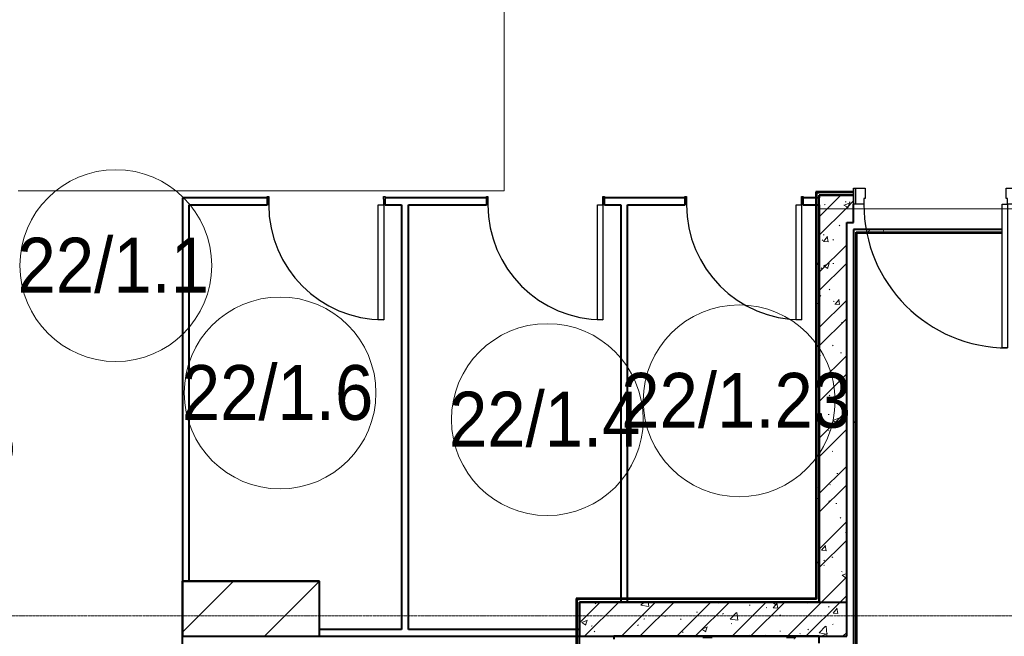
# Model space of a CAD drawing. Header units: millimetres. Extents: x -415896 to 1265883, y -383017 to -57457.
# Tile 21 of 95: x -2144 to 5045, y -284266 to -279766. Entities that reach past the tile are written whole.
import ezdxf

# ---------------------------------------------------------------- set-up
doc = ezdxf.new("R2010")
doc.units = ezdxf.units.MM
doc.linetypes.add('Линия сетки', pattern=[25, 20, -2.5, 0, -2.5])
for name, color, linetype, lineweight in [('A-010-A_ROOM', 7, 'Continuous', 20), ('A-200-M_WALL', 7, 'Continuous', 18), ('A-200-M_WALL_INT', 7, 'Continuous', 18), ('A-200-M_WALL_PAT', 7, 'Continuous', 40), ('A-325-M_DOOR', 7, 'Continuous', 18), ('A-325-M_DOOR__FRAME', 7, 'Continuous', 30), ('A-325-M_DOOR_PANEL', 7, 'Continuous', 30), ('S-160-M_FOUND', 7, 'Continuous', 18), ('S-280-M_COLUMN', 7, 'Continuous', 18), ('S-280-M_STRUCT_FRAME', 7, 'Continuous', 18), ('Z-030-M_GRID', 7, 'Continuous', 9)]:
    doc.layers.add(name, color=color, linetype=linetype, lineweight=lineweight)
doc.styles.add('Arial_2', font='arial.ttf', dxfattribs={"width": 0.9, "height": 400})
pattern_1 = [(50, (0, 0), (437.2423, -38.2536), [45.72, -502.92]), (355, (0, 0), (-84.5828, 458.5367), [36.576, -402.336]), (100.451, (36.44, -3.2), (352.662, 420.2802), [38.856, -427.416]), (46.184, (0, 121.9), (650.59, -100.9033), [68.58, -754.38]), (96.636, (54.2, 113.5), (569.766, 593.8263), [58.284, -641.125]), (351.184, (0, 121.9), (569.7716, 593.8214), [54.864, -603.504]), (21, (60.96, 91.44), (363.875, -245.4366), [45.72, -502.92]), (326, (60.96, 91.44), (148.3253, 442.0518), [36.576, -402.336]), (71.451, (91.3, 71), (512.201, 196.6115), [38.856, -427.416]), (37.5, (0, 0), (7.41278, 202.9318), [6.706, -390.754, 6.706, -401.726, -403.86]), (37.5, (0, 0), (7.41278, 202.9318), [-805.891, 6.706, -397.154]), (7.5, (0, 0), (160.36715, 240.43305), [6.706, -226.162, 6.706, -381.61, -153.924]), (7.5, (0, 0), (160.36715, 240.43305), [-621.182, 6.706, -147.218]), (327.5, (-135.94, 0), (325.41783, -13.7491), [6.706, -145.694, 6.706, -468.782, -630.936]), (327.5, (-135.94, 0), (325.41783, -13.7491), [-627.888, 6.706, -624.23]), (317.5, (-196.9, 0), (355.51, 61.0244), [6.706, -191.414, 6.706, -309.067, -448.056]), (317.5, (-196.9, 0), (355.51, 61.0244), [-513.893, 6.706, -441.35])]
pattern_2 = [(45, (0, 0), (-202.0558, 202.0558), []), (45, (134.7, 0), (-202.0558, 202.0558), [])]
pattern_3 = [(0, (0, 0), (812.8, 203.2), [67.056, -542.544, 67.056, -542.544, -3251.2]), (0, (0, 0), (812.8, 203.2), [-1219.2, 67.056, -1152.144, 67.056, -542.544, -1422.4]), (0, (0, 0), (812.8, 203.2), [-3048, 67.056, -339.344, 67.056, -948.944]), (120, (304.8, 101.6), (-582.37636, 602.30545), [67.056, -542.544, 67.056, -542.544, -3251.2]), (120, (304.8, 101.6), (-582.37636, 602.30545), [-1219.2, 67.056, -1152.144, 67.056, -542.544, -1422.4]), (120, (304.8, 101.6), (-582.37636, 602.30545), [-3048, 67.056, -339.344, 67.056, -948.944]), (240, (406.4, 508), (-230.42364, -805.50545), [67.056, -542.544, 67.056, -542.544, -3251.2]), (240, (406.4, 508), (-230.42364, -805.50545), [-1219.2, 67.056, -1152.144, 67.056, -542.544, -1422.4]), (240, (406.4, 508), (-230.42364, -805.50545), [-3048, 67.056, -339.344, 67.056, -948.944])]

# ---------------------------------------------------------------- blocks, each defined once
blk = doc.blocks.new('101_Дверь_Однопольная - _ПЧ_800х2000_Кладовая_Пр-4171002-B2_-11_400_')
at = {"layer": 'A-325-M_DOOR', "color": 253, "lineweight": 30, "true_color": 0xaaaaaa}
for p, q in [((-431, 25), (-430, 25)), ((-431, -35), (-431, 25)), ((-430, 25), (-430, -35)), ((430, -35), (430, 25)), ((430, 25), (431, 25)), ((431, 25), (431, -35)), ((-430, -35), (-431, -35)), ((431, -35), (430, -35))]:
    blk.add_line(p, q, dxfattribs=at)
at = {"layer": 'A-325-M_DOOR__FRAME', "color": 253, "true_color": 0xaaaaaa}
for p, q in [((-430, 25), (-420, 25)), ((-430, -35), (-430, 25)), ((-420, 25), (-420, -15)), ((420, 25), (430, 25)), ((420, -15), (420, 25)), ((430, 25), (430, -35)), ((-419, -35), (-430, -35)), ((-420, -15), (-419, -15)), ((-419, -15), (-419, -35)), ((419, -15), (420, -15)), ((419, -35), (419, -15)), ((430, -35), (419, -35))]:
    blk.add_line(p, q, dxfattribs=at)
at = {"layer": 'A-325-M_DOOR_PANEL', "color": 253, "true_color": 0xaaaaaa}
for p, q in [((-420, 865), (-380, 865)), ((-420, 25), (-420, 865)), ((-380, 865), (-380, 25)), ((-380, 25), (-420, 25))]:
    blk.add_line(p, q, dxfattribs=at)
blk.add_arc((-420, 25), 840, 0, 90, dxfattribs=at)
blk = doc.blocks.new('101_Дверь_Однопольная - _ПЧ_Мет_1000х2000_Блок кладовых_EI60_Пр-4430114-B2_-11_400_')
at = {"layer": 'A-325-M_DOOR', "color": 253, "lineweight": 30, "true_color": 0xaaaaaa}
for p, q in [((-600, -35), (-585, -35)), ((-600, -150), (-600, -35)), ((-585, -35), (-585, -150)), ((585, -150), (585, -35)), ((585, -35), (600, -35)), ((600, -35), (600, -150)), ((-585, -150), (-600, -150)), ((600, -150), (585, -150))]:
    blk.add_line(p, q, dxfattribs=at)
at = {"layer": 'A-325-M_DOOR__FRAME', "color": 253, "true_color": 0xaaaaaa}
for p, q in [((-585, -35), (-525, -35)), ((-585, -150), (-585, -35)), ((-525, -35), (-525, -75)), ((525, -35), (585, -35)), ((525, -75), (525, -35)), ((585, -35), (585, -150)), ((-525, -75), (-515, -75)), ((-515, -75), (-515, -150)), ((515, -75), (525, -75)), ((515, -150), (515, -75)), ((-515, -150), (-585, -150)), ((585, -150), (515, -150))]:
    blk.add_line(p, q, dxfattribs=at)
at = {"layer": 'A-325-M_DOOR_PANEL', "color": 253, "true_color": 0xaaaaaa}
for p, q in [((-525, 1015), (-485, 1015)), ((-525, -35), (-525, 1015)), ((-485, 1015), (-485, -35)), ((-485, -35), (-525, -35))]:
    blk.add_line(p, q, dxfattribs=at)
blk.add_arc((-525, -35), 1050, 0, 90, dxfattribs=at)
blk = doc.blocks.new('ПР - _ПЧ_1200_200_Оп250-250_Шаг300_Арм16_Арм10-3232359-B2_-11_400_')
at = {"layer": 'S-280-M_STRUCT_FRAME', "color": 21, "true_color": 0xffaaaa}
for p, q in [((-850, 0), (850, 0)), ((-850, 0), (-525, 0)), ((-600, 0), (-525, 0)), ((-485, 0), (600, 0)), ((-485, 0), (850, 0))]:
    blk.add_line(p, q, dxfattribs=at)
blk = doc.blocks.new('135_SLK_GD_AR_rvt-1-B2_-11_400_')
at = {"layer": 'A-200-M_WALL_PAT', "lineweight": 9, "true_color": 0xaaaaaa}
h = blk.add_hatch(dxfattribs=at)
h.set_pattern_fill('FP_4', color=253, style=0, pattern_type=2)
h.set_pattern_definition(pattern_3)
h.paths.add_polyline_path([(12250, 77720), (12250, 80690), (12230, 80690), (12230, 77720)])
h = blk.add_hatch(dxfattribs=at)
h.set_pattern_fill('FP_4', color=253, style=0, pattern_type=2)
h.set_pattern_definition(pattern_3)
h.paths.add_polyline_path([(12450, 80670), (12500, 80670), (12500, 80690), (12250, 80690), (12250, 80670)])
h = blk.add_hatch(dxfattribs=at)
h.set_pattern_fill('FP_1', color=253, style=0, pattern_type=2)
h.set_pattern_definition(pattern_1)
h.paths.add_polyline_path([(12450, 77700), (12450, 80670), (12250, 80670), (12250, 77700)])
h = blk.add_hatch(dxfattribs=at)
h.set_pattern_fill('FP_2', color=253, style=0, pattern_type=2)
h.set_pattern_definition(pattern_2)
h.paths.add_polyline_path([(12450, 77700), (12450, 80670), (12250, 80670), (12250, 77700)])
h = blk.add_hatch(dxfattribs=at)
h.set_pattern_fill('FP_1', color=253, style=0, pattern_type=2)
h.set_pattern_definition(pattern_1)
h.paths.add_polyline_path([(12500, 80470), (12500, 80670), (12450, 80670), (12450, 80470)])
h.paths.add_polyline_path([(13750, 80470), (13750, 80670), (13700, 80670), (13700, 80470)])
h = blk.add_hatch(dxfattribs=at)
h.set_pattern_fill('FP_2', color=253, style=0, pattern_type=2)
h.set_pattern_definition(pattern_2)
h.paths.add_polyline_path([(12500, 80470), (12500, 80670), (12450, 80670), (12450, 80470)])
h.paths.add_polyline_path([(13750, 80470), (13750, 80670), (13700, 80670), (13700, 80470)])
h = blk.add_hatch(dxfattribs=at)
h.set_pattern_fill('FP_4', color=253, style=0, pattern_type=2)
h.set_pattern_definition(pattern_3)
h.paths.add_polyline_path([(13680, 80400), (13680, 80420), (13625, 80419.1), (13625, 80400), (13675, 80400)])
h.paths.add_polyline_path([(12500, 80400), (13585, 80400), (13585, 80420), (12500, 80420)])
h = blk.add_hatch(dxfattribs=at)
h.set_pattern_fill('FP_4', color=253, style=0, pattern_type=2)
h.set_pattern_definition(pattern_3)
h.paths.add_polyline_path([(12500, 71230), (12520, 71230), (12520, 74780), (12500, 74780), (12500, 71250)])
h.paths.add_polyline_path([(12520, 75880), (12520, 80400), (12500, 80400), (12500, 75880)])
h = blk.add_hatch(dxfattribs=at)
h.set_pattern_fill('FP_4', color=253, style=0, pattern_type=2)
h.set_pattern_definition(pattern_3)
h.paths.add_polyline_path([(10480, 74280), (10500, 74280), (10500, 77720), (10480, 77720), (10480, 74860.4)])
h = blk.add_hatch(dxfattribs=at)
h.set_pattern_fill('FP_1', color=253, style=0, pattern_type=2)
h.set_pattern_definition(pattern_1)
h.paths.add_polyline_path([(12450, 77450), (12450, 77700), (10500, 77700), (10500, 77450), (11813.6, 77450)])
h = blk.add_hatch(dxfattribs=at)
h.set_pattern_fill('FP_2', color=253, style=0, pattern_type=2)
h.set_pattern_definition(pattern_2)
h.paths.add_polyline_path([(12450, 77450), (12450, 77700), (10500, 77700), (10500, 77450), (11813.6, 77450)])
h = blk.add_hatch(dxfattribs=at)
h.set_pattern_fill('FP_4', color=253, style=0, pattern_type=2)
h.set_pattern_definition(pattern_3)
h.paths.add_polyline_path([(12230, 77430), (12230, 77450), (10750, 77450), (10750, 77430), (12215, 77430)])
h = blk.add_hatch(dxfattribs=at)
h.set_pattern_fill('FP_4', color=253, style=0, pattern_type=2)
h.set_pattern_definition(pattern_3)
h.paths.add_polyline_path([(12250, 74550), (12250, 74780), (12230, 74780), (12230, 74550)])
h.paths.add_polyline_path([(12250, 75880), (12250, 77450), (12230, 77450), (12230, 75880)])
at = {"layer": 'A-200-M_WALL', "color": 253, "lineweight": 40, "true_color": 0xaaaaaa}
for p, q in [((12230, 80690), (12230, 77725)), ((12230, 80690), (12250, 80690)), ((12500, 80690), (12250, 80690)), ((12500, 80670), (12450, 80670)), ((12450, 80670), (12500, 80670)), ((12250, 80600), (12250, 80650)), ((12520, 80400), (13585, 80400)), ((12520, 80395), (12520, 80400)), ((12520, 75880), (12520, 80395)), ((10480, 77720), (10480, 74280)), ((10480, 77720), (10500, 77720)), ((12230, 77720), (10500, 77720)), ((12230, 77725), (12230, 77720)), ((10800, 77700), (10850, 77700)), ((10850, 77700), (10800, 77700)), ((12250, 77700), (12450, 77700)), ((10500, 77450), (10500, 77500)), ((10500, 77500), (10500, 77450))]:
    blk.add_line(p, q, dxfattribs=at)
at = {"layer": 'A-200-M_WALL_INT', "color": 253, "lineweight": 40, "true_color": 0xaaaaaa}
for p, q in [((12230, 80695), (12225, 80695)), ((12225, 80695), (12225, 77725)), ((12250, 80695), (12230, 80695)), ((12500, 80695), (12250, 80695)), ((12250, 80670), (12250, 80650)), ((12450, 80670), (12250, 80670)), ((12250, 77725), (12250, 80670)), ((12250, 80670), (12450, 80670)), ((7600, 80650), (7600, 77850)), ((7650, 80650), (7600, 80650)), ((8219, 80650), (7650, 80650)), ((7650, 77850), (7650, 80600)), ((7650, 80600), (8219, 80600)), ((9819, 80650), (9081, 80650)), ((9081, 80600), (9200, 80600)), ((9200, 80600), (9200, 77500)), ((9250, 80600), (9819, 80600)), ((9250, 77500), (9250, 80600)), ((11269, 80650), (10681, 80650)), ((10681, 80600), (10800, 80600)), ((10800, 80600), (10800, 77700)), ((10850, 80600), (11269, 80600)), ((10850, 77700), (10850, 80600)), ((12250, 80650), (12131, 80650)), ((12131, 80600), (12250, 80600)), ((12250, 80600), (12250, 77700)), ((12500, 80470), (12500, 80605)), ((12450, 77700), (12450, 80470)), ((12450, 80470), (12500, 80470)), ((13585, 80420), (12500, 80420)), ((12500, 80420), (12500, 80400)), ((12500, 80400), (12500, 80395)), ((12500, 80395), (12500, 75880)), ((12525, 80395), (13585, 80395)), ((12525, 75880), (12525, 80395)), ((7600, 77852), (7598, 77852)), ((7598, 77852), (7598, 77000)), ((8600, 77852), (7600, 77852)), ((8602, 77852), (8600, 77852)), ((8602, 77448), (8602, 77852)), ((10480, 77725), (10475, 77725)), ((10475, 77725), (10475, 74275)), ((10500, 77725), (10480, 77725)), ((12225, 77725), (10500, 77725)), ((12250, 77720), (12250, 77725)), ((12250, 77700), (12250, 77720)), ((10800, 77700), (10500, 77700)), ((10500, 77700), (10500, 77500)), ((10500, 74300), (10500, 77700)), ((10500, 77700), (12250, 77700)), ((12250, 77700), (10850, 77700)), ((12450, 77450), (12450, 77700)), ((9200, 77500), (8600, 77500)), ((10500, 77500), (9250, 77500)), ((8400, 77450), (8400, 77448)), ((8600, 77450), (10500, 77450)), ((10500, 77450), (12450, 77450)), ((12215, 77450), (10750, 77450)), ((10750, 77450), (10750, 77430)), ((12230, 77450), (12215, 77450)), ((12250, 77450), (12230, 77450)), ((12250, 77400), (12250, 77450))]:
    blk.add_line(p, q, dxfattribs=at)
at = {"layer": 'A-325-M_DOOR', "color": 253, "lineweight": 18, "true_color": 0xaaaaaa, "rotation": 180}
for name, p in [('101_Дверь_Однопольная - _ПЧ_800х2000_Кладовая_Пр-4171002-B2_-11_400_', (8650, 80625)), ('101_Дверь_Однопольная - _ПЧ_800х2000_Кладовая_Пр-4171002-B2_-11_400_', (10250, 80625)), ('101_Дверь_Однопольная - _ПЧ_800х2000_Кладовая_Пр-4171002-B2_-11_400_', (11700, 80625)), ('101_Дверь_Однопольная - _ПЧ_Мет_1000х2000_Блок кладовых_EI60_Пр-4430114-B2_-11_400_', (13100, 80570))]:
    blk.add_blockref(name, p, dxfattribs=at)
at = {"layer": 'S-280-M_STRUCT_FRAME', "color": 253, "lineweight": 18, "true_color": 0xaaaaaa, "rotation": 180}
blk.add_blockref('ПР - _ПЧ_1200_200_Оп250-250_Шаг300_Арм16_Арм10-3232359-B2_-11_400_', (13100, 80570), dxfattribs=at)
blk = doc.blocks.new('Бетон-Прямоугольная-Колонна - CLM_Подземные этажи_В40-400х1000-V196-B2_-11_400_')
at = {"layer": 'S-280-M_COLUMN', "lineweight": 9, "true_color": 0xaaaaaa}
h = blk.add_hatch(dxfattribs=at)
h.set_pattern_fill('FP_75', color=253, style=0, pattern_type=2)
h.set_pattern_definition([(135, (77650, -8100), (-628.618, -628.618), []), (135, (77650, -7471.4), (-628.618, -628.618), [1111.25, -222.25, 6.706, -215.544])])
h.paths.add_polyline_path([(200, 500), (-200, 500), (-200, -500), (200, -500), (200, -446)])
at = {"layer": 'S-280-M_COLUMN', "color": 253, "lineweight": 40, "true_color": 0xaaaaaa}
for p, q in [((200, 500), (-200, 500)), ((-200, 500), (-200, -500)), ((200, -500), (200, 500)), ((-200, -500), (200, -500))]:
    blk.add_line(p, q, dxfattribs=at)
blk = doc.blocks.new('135_SLK_GD_KR_rvt-1-B2_-11_400_')
at = {"layer": 'S-160-M_FOUND', "color": 253, "true_color": 0xaaaaaa}
for p, q in [((9950, 80700), (9950, 83800)), ((6400, 80700), (9950, 80700))]:
    blk.add_line(p, q, dxfattribs=at)
at = {"layer": 'S-280-M_COLUMN', "color": 253, "lineweight": 18, "true_color": 0xaaaaaa, "rotation": 269.9999999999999}
blk.add_blockref('Бетон-Прямоугольная-Колонна - CLM_Подземные этажи_В40-400х1000-V196-B2_-11_400_', (8100, 77650), dxfattribs=at)
blk = doc.blocks.new('050_Марка_Помещение - Номер-620969-B2_-11_400_')
at = {"layer": 'A-010-A_ROOM', "color": 253, "true_color": 0xaaaaaa}
blk.add_circle((0, 0), 3.5, dxfattribs=at)
blk = doc.blocks.new('-2 этаж')
at = {"layer": 'Z-030-M_GRID', "color": 253, "linetype": 'Линия сетки', "true_color": 0xaaaaaa}
blk.add_line((415039.2, -272327.3), (255409.4, -272327.3), dxfattribs=at)
at = {"lineweight": 5}
for name in ['135_SLK_GD_KR_rvt-1-B2_-11_400_', '135_SLK_GD_AR_rvt-1-B2_-11_400_']:
    blk.add_blockref(name, (259092.3, -349927.3), dxfattribs=at)
at = {"layer": 'A-010-A_ROOM', "color": 253, "true_color": 0xaaaaaa, "xscale": 199.9999999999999, "yscale": 199.9999999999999, "zscale": 199.9999999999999}
for p in [(266206.1, -269771.9), (267405.4, -270701.3), (270757.3, -270758.4), (269356.4, -270895.7)]:
    blk.add_blockref('050_Марка_Помещение - Номер-620969-B2_-11_400_', p, dxfattribs=at)
at = {"layer": 'A-010-A_ROOM', "color": 253, "lineweight": 9, "true_color": 0xaaaaaa, "char_height": 400, "attachment_point": 1, "style": 'Arial_2'}
for s, insert, width in [('22/1.1', (265488.3, -269568.5), 1731.645), ('22/1.6', (266687.7, -270497.8), 1731.645), ('22/1.23', (269896.5, -270555), 2077.974), ('22/1.4', (268638.7, -270692.2), 1731.645), ('22/1.16', (263799.8, -270840.5), 2077.974)]:
    blk.add_mtext(s, dxfattribs=dict(at, insert=insert, width=width))

msp = doc.modelspace()

# ---------------------------------------------------------------- block references
at = {"color": 0}
msp.add_blockref('-2 этаж', (-267647.8, -11788.6), dxfattribs=at)

doc.saveas('drawing.dxf')
